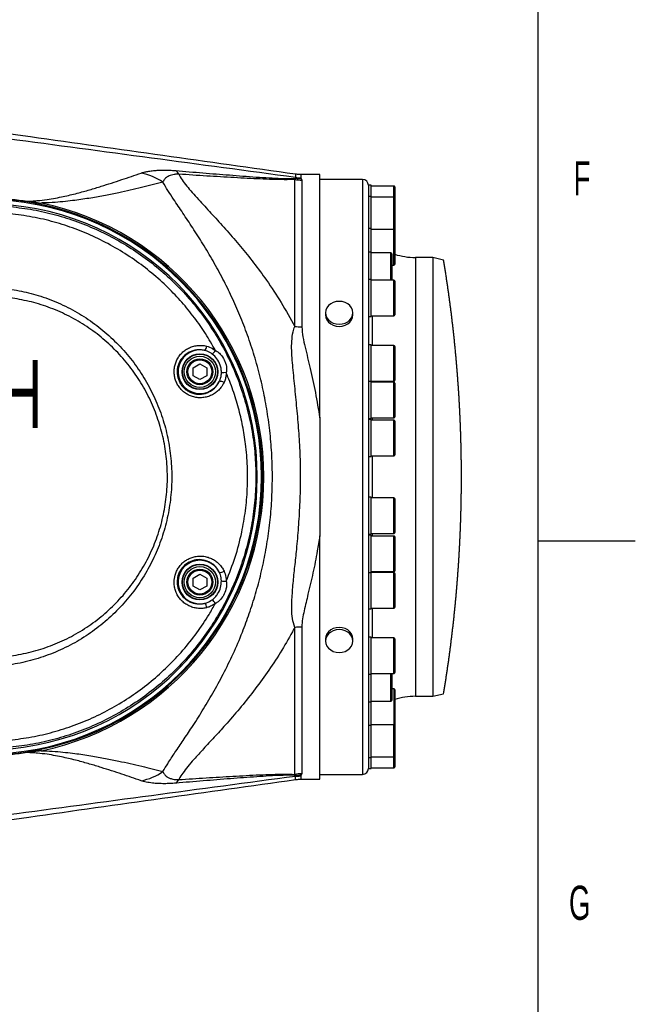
# Model space of a CAD drawing. Extents: x 0 to 4205, y 0 to 2970.
# Tile 36 of 68: x 3889 to 4205, y 505 to 1010. Entities that reach past the tile are written whole.
import ezdxf

# ---------------------------------------------------------------- set-up
doc = ezdxf.new("R2010")
doc.units = 0
doc.header["$LTSCALE"] = 5
doc.layers.get('0').update_dxf_attribs({"linetype": 'CONTINUOUS'})
doc.styles.add('SLDTEXTSTYLE0', font='TXT', dxfattribs={"width": 0.605})

msp = doc.modelspace()

# ---------------------------------------------------------------- linework, layer by layer
at = {"color": 7, "linetype": 'CONTINUOUS'}
for p, q in [((4155, 2920), (4155, 50)), ((4030.7, 930.35), (4030.7, 930.36)), ((4043.07, 930.22), (4033.46, 930.22)), ((4043.07, 805.5), (4043.07, 930.22)), ((4065.07, 927.72), (4043.07, 927.72)), ((4069.57, 924.72), (4068.07, 924.72)), ((4068.07, 924.72), (4068.07, 625.72)), ((4069.57, 919.04), (4069.57, 924.72)), ((4081.07, 924.35), (4069.57, 924.35)), ((4081.57, 923.85), (4081.57, 918.18)), ((4069.57, 919.04), (4068.07, 919.04)), ((4069.57, 902.49), (4069.57, 919.04)), ((4081.07, 918.68), (4069.57, 918.68)), ((4081.57, 918.18), (4081.57, 905.69)), ((4081.57, 905.69), (4081.57, 901.63)), ((4069.57, 902.49), (4068.07, 902.49)), ((4069.57, 890.52), (4069.57, 902.49)), ((4081.07, 902.13), (4069.57, 902.13)), ((4081.57, 901.63), (4081.57, 887.12)), ((4069.57, 890.52), (4068.07, 890.52)), ((4069.57, 876.4), (4069.57, 890.52)), ((4079.57, 890.16), (4069.57, 890.16)), ((4080.07, 889.66), (4080.07, 881.02)), ((4080.07, 883.86), (4081.07, 883.86)), ((4081.57, 887.12), (4081.57, 884.36)), ((4101.16, 887.72), (4092.2, 887.72)), ((4106.65, 886.35), (4101.16, 887.72)), ((4101.16, 887.72), (4101.16, 775.22)), ((4080.07, 881.02), (4080.07, 876.03)), ((4069.57, 876.4), (4068.07, 876.4)), ((4069.57, 857.4), (4069.57, 876.4)), ((4081.07, 876.03), (4069.57, 876.03)), ((4081.57, 875.53), (4081.57, 859.48)), ((4046.07, 859.36), (4046.07, 858.27)), ((4060.07, 858.27), (4060.07, 859.36)), ((4081.57, 859.48), (4081.57, 858.26)), ((4068.07, 857.4), (4069.57, 857.4)), ((4069.57, 857.76), (4081.07, 857.76)), ((4069.57, 842.87), (4068.07, 842.87)), ((4069.57, 824.16), (4069.57, 842.87)), ((4081.07, 842.51), (4069.57, 842.51)), ((4081.57, 842.01), (4081.57, 825.01)), ((3978.13, 831.16), (3981.63, 833.18)), ((3981.63, 833.18), (3985.13, 831.16)), ((3978.13, 827.11), (3978.13, 831.16)), ((3985.13, 831.16), (3985.13, 827.11)), ((3981.63, 825.09), (3978.13, 827.11)), ((3985.13, 827.11), (3981.63, 825.09)), ((4069.57, 824.16), (4068.07, 824.16)), ((4069.57, 824.24), (4081.07, 824.24)), ((4069.57, 805.16), (4069.57, 824.16)), ((4081.07, 823.79), (4069.57, 823.79)), ((4081.57, 825.01), (4081.57, 824.74)), ((4081.57, 823.29), (4081.57, 814.66)), ((4081.57, 814.66), (4081.57, 806.02)), ((4043.07, 805.5), (4043.07, 744.93)), ((4068.07, 805.16), (4069.57, 805.16)), ((4069.57, 804.64), (4068.07, 804.64)), ((4069.57, 805.52), (4081.07, 805.52)), ((4069.57, 804.63), (4069.57, 804.64)), ((4069.57, 785.64), (4069.57, 804.63)), ((4081.07, 804.27), (4069.57, 804.27)), ((4081.57, 803.77), (4081.57, 786.5)), ((4068.07, 785.64), (4069.57, 785.64)), ((4069.57, 786), (4081.07, 786)), ((4101.16, 775.22), (4101.16, 662.72)), ((4069.57, 764.79), (4068.07, 764.79)), ((4069.57, 764.31), (4069.57, 764.79)), ((4081.07, 764.43), (4069.57, 764.43)), ((4069.57, 745.79), (4069.57, 764.31)), ((4081.57, 763.93), (4081.57, 746.66)), ((4043.07, 620.22), (4043.07, 744.93)), ((4068.07, 745.79), (4069.57, 745.79)), ((4069.57, 745.27), (4068.07, 745.27)), ((4069.57, 746.16), (4081.07, 746.16)), ((4069.57, 735.77), (4069.57, 745.27)), ((4081.07, 744.91), (4069.57, 744.91)), ((4081.57, 744.41), (4081.57, 727.14)), ((4155, 742.5), (4205, 742.5)), ((4069.57, 726.27), (4069.57, 735.77)), ((3978.13, 723.32), (3981.63, 725.34)), ((3978.13, 719.28), (3978.13, 723.32)), ((3981.63, 725.34), (3985.13, 723.32)), ((3985.13, 723.32), (3985.13, 719.28)), ((4068.07, 726.27), (4069.57, 726.27)), ((4069.57, 726.64), (4081.07, 726.64)), ((4069.57, 724.87), (4069.57, 726.27)), ((4081.07, 726.19), (4069.57, 726.19)), ((4069.57, 707.56), (4069.57, 724.87)), ((4081.57, 725.69), (4081.57, 708.42)), ((3981.63, 717.25), (3978.13, 719.28)), ((3985.13, 719.28), (3981.63, 717.25)), ((4068.07, 707.56), (4069.57, 707.56)), ((4069.57, 707.92), (4081.07, 707.92)), ((4046.07, 692.16), (4046.07, 691.07)), ((4060.07, 691.07), (4060.07, 692.16)), ((4069.57, 693.04), (4068.07, 693.04)), ((4069.57, 689.51), (4069.57, 693.04)), ((4081.07, 692.67), (4069.57, 692.67)), ((4081.57, 692.17), (4081.57, 674.9)), ((4069.57, 674.04), (4069.57, 689.51)), ((4068.07, 674.04), (4069.57, 674.04)), ((4069.57, 674.4), (4081.07, 674.4)), ((4069.57, 669.41), (4069.57, 674.04)), ((4080.07, 674.4), (4080.07, 660.78)), ((4069.57, 659.91), (4069.57, 669.41)), ((4081.07, 666.58), (4080.07, 666.58)), ((4081.57, 666.08), (4081.57, 632.25)), ((4092.2, 662.72), (4101.16, 662.72)), ((4101.16, 662.72), (4106.65, 664.08)), ((4068.07, 659.91), (4069.57, 659.91)), ((4069.57, 660.28), (4079.57, 660.28)), ((4069.57, 647.94), (4069.57, 659.91)), ((4068.07, 647.94), (4069.57, 647.94)), ((4069.57, 648.31), (4081.07, 648.31)), ((4069.57, 641.92), (4069.57, 647.94)), ((4069.57, 631.39), (4069.57, 641.92)), ((4068.07, 631.39), (4069.57, 631.39)), ((4069.57, 631.75), (4081.07, 631.75)), ((4069.57, 625.72), (4069.57, 631.39)), ((4081.57, 632.25), (4081.57, 626.58)), ((4069.57, 626.08), (4081.07, 626.08)), ((4043.07, 622.72), (4065.07, 622.72)), ((4068.07, 625.72), (4069.57, 625.72)), ((4030.7, 620.08), (4030.7, 620.1)), ((4033.46, 620.22), (4043.07, 620.22))]:
    msp.add_line(p, q, dxfattribs=at)
at = {"color": 8, "linetype": 'CONTINUOUS'}
for p, q in [((4030.27, 852.35), (4030.27, 927.75)), ((4030.85, 928.35), (4030.71, 928.74)), ((4033.45, 928.55), (4033.58, 928.21)), ((4033.58, 928.21), (4033.91, 927.42)), ((4033.91, 927.42), (4033.91, 852.18)), ((4065.07, 927.72), (4065.07, 622.72)), ((4081.07, 918.68), (4081.07, 924.35)), ((4081.07, 905.47), (4081.07, 918.68)), ((4081.07, 902.13), (4081.07, 905.47)), ((4081.07, 886.78), (4081.07, 902.13)), ((4079.57, 881.02), (4079.57, 890.16)), ((4081.07, 883.86), (4081.07, 886.78)), ((4092.2, 887.72), (4092.2, 662.72)), ((4079.57, 876.03), (4079.57, 881.02)), ((4081.07, 859.05), (4081.07, 876.03)), ((4081.07, 857.76), (4081.07, 859.05)), ((4070, 857.76), (4070, 842.51)), ((4081.07, 824.53), (4081.07, 842.51)), ((4070, 824.24), (4070, 823.79)), ((4081.07, 824.24), (4081.07, 824.53)), ((4081.07, 814.66), (4081.07, 823.79)), ((4081.07, 805.52), (4081.07, 814.66)), ((4070, 805.52), (4070, 804.27)), ((4081.07, 786), (4081.07, 804.27)), ((4070, 786), (4070, 764.43)), ((4081.07, 746.16), (4081.07, 764.43)), ((4070, 746.16), (4070, 744.91)), ((4081.07, 726.64), (4081.07, 744.91)), ((4070, 726.64), (4070, 726.19)), ((4081.07, 707.92), (4081.07, 726.19)), ((4070, 707.92), (4070, 692.67)), ((4030.27, 622.69), (4030.27, 698.08)), ((4033.91, 698.25), (4033.91, 623.02)), ((4081.07, 674.4), (4081.07, 692.67)), ((4079.57, 660.28), (4079.57, 674.4)), ((4081.07, 666.58), (4081.07, 648.31)), ((4081.07, 631.75), (4081.07, 648.31)), ((4081.07, 626.08), (4081.07, 631.75)), ((4030.71, 621.69), (4030.85, 622.08)), ((4033.58, 622.22), (4033.45, 621.88)), ((4033.91, 623.02), (4033.58, 622.22))]:
    msp.add_line(p, q, dxfattribs=at)
at = {"color": 8, "linetype": 'CONTINUOUS', "flags": 128}
for points in [[(4030.7, 930.35), (4030.7, 930.03), (4030.71, 928.74), (4030.71, 928.74)], [(3899.97, 914.89), (3899.97, 914.92), (3899.98, 914.97), (3900, 915.03), (3900.01, 915.12), (3900.04, 915.22), (3900.06, 915.34), (3900.09, 915.48), (3900.12, 915.64)], [(3899.97, 635.54), (3899.98, 635.51), (3899.99, 635.47), (3900, 635.4), (3900.02, 635.31), (3900.04, 635.21), (3900.07, 635.09), (3900.09, 634.95), (3900.13, 634.8)], [(4030.7, 620.1), (4030.7, 620.38), (4030.71, 621.69), (4030.71, 621.69), (4030.71, 621.69)]]:
    msp.add_lwpolyline(points, dxfattribs=at)
at = {"color": 7, "linetype": 'CONTINUOUS', "flags": 128}
for points in [[(4115.8, 775.22), (4115.8, 775.74), (4115.8, 776.26), (4115.8, 776.78), (4115.79, 777.3), (4115.79, 777.82), (4115.79, 778.34), (4115.79, 778.87), (4115.78, 779.39), (4115.78, 779.91), (4115.78, 780.43), (4115.77, 780.95), (4115.77, 781.47), (4115.76, 781.99), (4115.76, 782.51), (4115.75, 783.04), (4115.75, 783.56), (4115.74, 784.08), (4115.73, 784.6), (4115.73, 785.12), (4115.72, 785.64), (4115.71, 786.16), (4115.7, 786.68), (4115.69, 787.21), (4115.68, 787.73), (4115.67, 788.25), (4115.66, 788.77), (4115.65, 789.29), (4115.64, 789.81), (4115.63, 790.33), (4115.62, 790.85), (4115.61, 791.38), (4115.59, 791.9), (4115.58, 792.42), (4115.57, 792.94), (4115.55, 793.46), (4115.54, 793.98), (4115.52, 794.5), (4115.51, 795.02), (4115.49, 795.55), (4115.48, 796.07), (4115.46, 796.59), (4115.44, 797.11), (4115.43, 797.63), (4115.41, 798.15), (4115.39, 798.67), (4115.37, 799.19), (4115.36, 799.71), (4115.34, 800.23), (4115.32, 800.76), (4115.3, 801.28), (4115.28, 801.8), (4115.26, 802.32), (4115.24, 802.84), (4115.21, 803.36), (4115.19, 803.88), (4115.17, 804.4), (4115.15, 804.92), (4115.12, 805.44), (4115.1, 805.96), (4115.08, 806.49), (4115.05, 807.01), (4115.03, 807.53), (4115, 808.05), (4114.98, 808.57), (4114.95, 809.09), (4114.93, 809.61), (4114.9, 810.13), (4114.87, 810.65), (4114.85, 811.17), (4114.82, 811.69), (4114.79, 812.21), (4114.76, 812.73), (4114.73, 813.25), (4114.7, 813.78), (4114.67, 814.3), (4114.64, 814.82), (4114.61, 815.34), (4114.58, 815.86), (4114.55, 816.38), (4114.52, 816.9), (4114.49, 817.42), (4114.45, 817.94), (4114.42, 818.46), (4114.39, 818.98), (4114.35, 819.5), (4114.32, 820.02), (4114.28, 820.54), (4114.25, 821.06), (4114.21, 821.58), (4114.18, 822.1), (4114.14, 822.62), (4114.11, 823.14), (4114.07, 823.66), (4114.03, 824.18), (4113.99, 824.7), (4113.95, 825.22), (4113.92, 825.74), (4113.88, 826.26), (4113.84, 826.78), (4113.8, 827.3), (4113.76, 827.82), (4113.72, 828.34), (4113.68, 828.86), (4113.64, 829.38), (4113.59, 829.9), (4113.55, 830.42), (4113.51, 830.94), (4113.47, 831.46), (4113.42, 831.98), (4113.38, 832.5), (4113.33, 833.02), (4113.29, 833.54), (4113.25, 834.05), (4113.2, 834.57), (4113.15, 835.09), (4113.11, 835.61), (4113.06, 836.13), (4113.01, 836.65), (4112.97, 837.17), (4112.92, 837.69), (4112.87, 838.21), (4112.82, 838.73), (4112.77, 839.25), (4112.72, 839.77), (4112.67, 840.28), (4112.62, 840.8), (4112.57, 841.32), (4112.52, 841.84), (4112.47, 842.36), (4112.42, 842.88), (4112.37, 843.4), (4112.32, 843.92), (4112.26, 844.44), (4112.21, 844.95), (4112.16, 845.47), (4112.1, 845.99), (4112.05, 846.51), (4111.99, 847.03), (4111.94, 847.55), (4111.88, 848.06), (4111.83, 848.58), (4111.77, 849.1), (4111.71, 849.62), (4111.65, 850.14), (4111.6, 850.66), (4111.54, 851.17), (4111.48, 851.69), (4111.42, 852.21), (4111.36, 852.73), (4111.3, 853.25), (4111.24, 853.76), (4111.18, 854.28), (4111.12, 854.8), (4111.06, 855.32), (4111, 855.84), (4110.94, 856.35), (4110.87, 856.87), (4110.81, 857.39), (4110.75, 857.91), (4110.68, 858.42), (4110.62, 858.94), (4110.56, 859.46), (4110.49, 859.97), (4110.43, 860.49), (4110.36, 861.01), (4110.29, 861.53), (4110.23, 862.04), (4110.16, 862.56), (4110.09, 863.08), (4110.03, 863.59), (4109.96, 864.11), (4109.89, 864.63), (4109.82, 865.15), (4109.75, 865.66), (4109.68, 866.18), (4109.61, 866.7), (4109.54, 867.21), (4109.47, 867.73), (4109.4, 868.24), (4109.33, 868.76), (4109.26, 869.28), (4109.18, 869.79), (4109.11, 870.31), (4109.04, 870.83), (4108.96, 871.34), (4108.89, 871.86), (4108.82, 872.37), (4108.74, 872.89), (4108.67, 873.41), (4108.59, 873.92), (4108.51, 874.44), (4108.44, 874.95), (4108.36, 875.47), (4108.28, 875.99), (4108.21, 876.5), (4108.13, 877.02), (4108.05, 877.53), (4107.97, 878.05), (4107.89, 878.56), (4107.81, 879.08), (4107.73, 879.59), (4107.65, 880.11), (4107.57, 880.62), (4107.49, 881.14), (4107.41, 881.65), (4107.33, 882.17), (4107.25, 882.68), (4107.16, 883.2), (4107.08, 883.71), (4107, 884.23), (4106.91, 884.74), (4106.83, 885.26), (4106.74, 885.77), (4106.66, 886.28), (4106.65, 886.35)], [(4054.63, 865.09), (4053.07, 865.23), (4051.52, 865.09), (4050.04, 864.65), (4048.71, 863.95), (4047.6, 863.02), (4046.77, 861.91), (4046.25, 860.67), (4046.07, 859.36), (4046.25, 858.06), (4046.77, 856.82), (4047.6, 855.7), (4048.71, 854.77), (4050.04, 854.07), (4051.52, 853.64), (4053.07, 853.49), (4054.63, 853.64), (4056.11, 854.07), (4057.44, 854.77), (4058.55, 855.7), (4059.38, 856.82), (4059.9, 858.06), (4060.07, 859.36), (4059.9, 860.67), (4059.38, 861.91), (4058.55, 863.02), (4057.44, 863.95), (4056.11, 864.65), (4054.63, 865.09)], [(4046.07, 858.27), (4046.25, 856.97), (4046.77, 855.73), (4047.6, 854.61), (4048.71, 853.68), (4050.04, 852.98), (4051.52, 852.55), (4053.07, 852.4), (4054.63, 852.55), (4056.11, 852.98), (4057.44, 853.68), (4058.55, 854.61), (4059.38, 855.73), (4059.9, 856.97), (4060.07, 858.27)], [(4106.65, 664.08), (4106.73, 664.6), (4106.82, 665.11), (4106.9, 665.63), (4106.99, 666.14), (4107.07, 666.66), (4107.15, 667.17), (4107.24, 667.69), (4107.32, 668.2), (4107.4, 668.71), (4107.48, 669.23), (4107.56, 669.74), (4107.64, 670.26), (4107.72, 670.78), (4107.8, 671.29), (4107.88, 671.81), (4107.96, 672.32), (4108.04, 672.84), (4108.12, 673.35), (4108.2, 673.87), (4108.27, 674.38), (4108.35, 674.9), (4108.43, 675.41), (4108.5, 675.93), (4108.58, 676.45), (4108.66, 676.96), (4108.73, 677.48), (4108.81, 677.99), (4108.88, 678.51), (4108.95, 679.03), (4109.03, 679.54), (4109.1, 680.06), (4109.17, 680.57), (4109.25, 681.09), (4109.32, 681.61), (4109.39, 682.12), (4109.46, 682.64), (4109.53, 683.16), (4109.6, 683.67), (4109.67, 684.19), (4109.74, 684.71), (4109.81, 685.22), (4109.88, 685.74), (4109.95, 686.26), (4110.02, 686.77), (4110.08, 687.29), (4110.15, 687.81), (4110.22, 688.32), (4110.29, 688.84), (4110.35, 689.36), (4110.42, 689.88), (4110.48, 690.39), (4110.55, 690.91), (4110.61, 691.43), (4110.68, 691.94), (4110.74, 692.46), (4110.8, 692.98), (4110.87, 693.5), (4110.93, 694.01), (4110.99, 694.53), (4111.05, 695.05), (4111.11, 695.57), (4111.17, 696.09), (4111.23, 696.6), (4111.29, 697.12), (4111.35, 697.64), (4111.41, 698.16), (4111.47, 698.68), (4111.53, 699.19), (4111.59, 699.71), (4111.65, 700.23), (4111.7, 700.75), (4111.76, 701.27), (4111.82, 701.78), (4111.87, 702.3), (4111.93, 702.82), (4111.99, 703.34), (4112.04, 703.86), (4112.09, 704.38), (4112.15, 704.89), (4112.2, 705.41), (4112.26, 705.93), (4112.31, 706.45), (4112.36, 706.97), (4112.41, 707.49), (4112.47, 708.01), (4112.52, 708.53), (4112.57, 709.04), (4112.62, 709.56), (4112.67, 710.08), (4112.72, 710.6), (4112.77, 711.12), (4112.82, 711.64), (4112.87, 712.16), (4112.91, 712.68), (4112.96, 713.2), (4113.01, 713.72), (4113.06, 714.24), (4113.1, 714.75), (4113.15, 715.27), (4113.19, 715.79), (4113.24, 716.31), (4113.28, 716.83), (4113.33, 717.35), (4113.37, 717.87), (4113.42, 718.39), (4113.46, 718.91), (4113.5, 719.43), (4113.55, 719.95), (4113.59, 720.47), (4113.63, 720.99), (4113.67, 721.51), (4113.71, 722.03), (4113.75, 722.55), (4113.79, 723.07), (4113.83, 723.59), (4113.87, 724.11), (4113.91, 724.63), (4113.95, 725.15), (4113.99, 725.67), (4114.03, 726.19), (4114.06, 726.71), (4114.1, 727.23), (4114.14, 727.75), (4114.17, 728.27), (4114.21, 728.79), (4114.24, 729.31), (4114.28, 729.83), (4114.31, 730.35), (4114.35, 730.87), (4114.38, 731.39), (4114.42, 731.91), (4114.45, 732.43), (4114.48, 732.95), (4114.51, 733.47), (4114.55, 733.99), (4114.58, 734.51), (4114.61, 735.03), (4114.64, 735.55), (4114.67, 736.07), (4114.7, 736.59), (4114.73, 737.11), (4114.76, 737.63), (4114.79, 738.15), (4114.81, 738.67), (4114.84, 739.19), (4114.87, 739.72), (4114.9, 740.24), (4114.92, 740.76), (4114.95, 741.28), (4114.98, 741.8), (4115, 742.32), (4115.03, 742.84), (4115.05, 743.36), (4115.07, 743.88), (4115.1, 744.4), (4115.12, 744.92), (4115.14, 745.44), (4115.17, 745.96), (4115.19, 746.49), (4115.21, 747.01), (4115.23, 747.53), (4115.25, 748.05), (4115.27, 748.57), (4115.29, 749.09), (4115.31, 749.61), (4115.33, 750.13), (4115.35, 750.65), (4115.37, 751.17), (4115.39, 751.7), (4115.41, 752.22), (4115.43, 752.74), (4115.44, 753.26), (4115.46, 753.78), (4115.48, 754.3), (4115.49, 754.82), (4115.51, 755.34), (4115.52, 755.86), (4115.54, 756.39), (4115.55, 756.91), (4115.56, 757.43), (4115.58, 757.95), (4115.59, 758.47), (4115.6, 758.99), (4115.62, 759.51), (4115.63, 760.03), (4115.64, 760.55), (4115.65, 761.08), (4115.66, 761.6), (4115.67, 762.12), (4115.68, 762.64), (4115.69, 763.16), (4115.7, 763.68), (4115.71, 764.2), (4115.72, 764.72), (4115.72, 765.25), (4115.73, 765.77), (4115.74, 766.29), (4115.75, 766.81), (4115.75, 767.33), (4115.76, 767.85), (4115.76, 768.37), (4115.77, 768.9), (4115.77, 769.42), (4115.78, 769.94), (4115.78, 770.46), (4115.78, 770.98), (4115.79, 771.5), (4115.79, 772.02), (4115.79, 772.54), (4115.79, 773.07), (4115.8, 773.59), (4115.8, 774.11), (4115.8, 774.63), (4115.8, 775.15), (4115.8, 775.22)], [(4053.07, 698.03), (4051.52, 697.88), (4050.04, 697.45), (4048.71, 696.75), (4047.6, 695.82), (4046.77, 694.71), (4046.25, 693.46), (4046.07, 692.16)], [(4054.63, 696.79), (4053.07, 696.94), (4051.52, 696.79), (4050.04, 696.36), (4048.71, 695.66), (4047.6, 694.73), (4046.77, 693.62), (4046.25, 692.38), (4046.07, 691.07), (4046.25, 689.76), (4046.77, 688.52), (4047.6, 687.41), (4048.71, 686.48), (4050.04, 685.78), (4051.52, 685.35), (4053.07, 685.2), (4054.63, 685.35), (4056.11, 685.78), (4057.44, 686.48), (4058.55, 687.41), (4059.38, 688.52), (4059.9, 689.76), (4060.07, 691.07), (4059.9, 692.38), (4059.38, 693.62), (4058.55, 694.73), (4057.44, 695.66), (4056.11, 696.36), (4054.63, 696.79)], [(4060.07, 692.16), (4059.9, 693.46), (4059.38, 694.71), (4058.55, 695.82), (4057.44, 696.75), (4056.11, 697.45), (4054.63, 697.88), (4053.07, 698.03)]]:
    msp.add_lwpolyline(points, dxfattribs=at)
at = {"color": 8, "linetype": 'CONTINUOUS'}
for centre, radius in [((3981.63, 829.14), 9.17), ((3981.63, 829.14), 6.13), ((3981.63, 721.3), 9.17), ((3981.63, 721.3), 6.13)]:
    msp.add_circle(centre, radius, dxfattribs=at)
at = {"color": 7, "linetype": 'CONTINUOUS'}
for centre, radius in [((3981.63, 829.14), 9), ((3981.63, 829.14), 8), ((3981.63, 829.14), 6.64), ((3981.63, 721.3), 9), ((3981.63, 721.3), 8), ((3981.63, 721.3), 6.64)]:
    msp.add_circle(centre, radius, dxfattribs=at)
at = {"color": 8, "linetype": 'CONTINUOUS'}
for centre, radius, start, end in [((3946.22, 902.77), 28.69, 55.0427, 79.473), ((3965.6, 927.56), 5.96, 28.6863, 51.9944), ((4033.91, 947.78), 20.36, 259.6858, 269.9977), ((4033.46, 948.83), 20.28, 262.1998, 269.9778), ((4033.25, 948.15), 19.94, 263.0948, 270.9617), ((3892, 918.78), 2.42, 268.2737, 292.8598), ((3871.07, 775.22), 142.63, 281.689, 78.3128), ((3871.07, 775.22), 143.39, 281.689, 78.3128), ((4033.9, 891.86), 39.68, 264.7546, 270.0243), ((3981.63, 829.14), 11.16, 76.6647, 333.9884), ((3981.44, 842.54), 3.75, 317.2965, 355.2853), ((3982.38, 844.75), 8.59, 310.4638, 326.9409), ((3994.36, 819.7), 8.97, 85.1142, 100.8168), ((3991.83, 820.42), 3.82, 55.5845, 92.6668), ((3981.63, 721.3), 11.16, 26.0122, 283.3348), ((3991.83, 730.01), 3.82, 267.3553, 304.4027), ((3994.36, 730.75), 8.98, 259.1965, 274.884), ((3982.37, 705.67), 8.6, 33.0738, 49.5288), ((3981.45, 707.89), 3.75, 4.6986, 42.7241), ((4033.9, 658.57), 39.68, 89.9757, 95.2454), ((3892, 631.65), 2.42, 67.1382, 91.7543), ((3946.22, 647.66), 28.68, 280.519, 304.9645), ((4033.91, 602.66), 20.35, 89.996, 100.3131), ((4033.25, 602.2), 20.03, 89.0533, 96.8838), ((3965.6, 622.89), 5.96, 307.9985, 331.3178)]:
    msp.add_arc(centre, radius, start, end, dxfattribs=at)
at = {"color": 7, "linetype": 'CONTINUOUS'}
for centre, radius, start, end in [((4065.07, 924.72), 3, 0.0043, 89.9957), ((4081.08, 923.85), 0.5, 359.9816, 90.0184), ((3871.07, 775.22), 140, 275.5001, 84.4633), ((3871.07, 775.22), 142.17, 275.5, 84.5), ((4081.08, 918.18), 0.5, 359.9816, 90.0184), ((4081.08, 901.63), 0.5, 359.9816, 90.0184), ((4079.57, 889.66), 0.5, 0.0009, 89.9718), ((4092.2, 922.7), 34.98, 252.3208, 270.0037), ((4081.08, 884.36), 0.5, 269.9816, 0.0184), ((4081.08, 875.53), 0.5, 359.9816, 90.0184), ((4081.07, 858.26), 0.5, 270.0282, 359.9991), ((4081.08, 842.01), 0.5, 359.9816, 90.0184), ((4081.07, 824.74), 0.5, 270.0282, 359.9991), ((4081.07, 823.29), 0.5, 0.0009, 89.9718), ((4081.08, 806.02), 0.5, 269.9816, 0.0184), ((4081.08, 803.77), 0.5, 359.9816, 90.0184), ((4081.08, 786.5), 0.5, 269.9816, 0.0184), ((4081.08, 763.93), 0.5, 359.9816, 90.0184), ((4081.08, 746.66), 0.5, 269.9816, 0.0184), ((4081.08, 744.41), 0.5, 359.9816, 90.0184), ((4081.08, 727.14), 0.5, 269.9816, 0.0184), ((4081.08, 725.69), 0.5, 359.9816, 90.0184), ((4081.08, 708.42), 0.5, 269.9816, 0.0184), ((4081.07, 692.17), 0.5, 0.0009, 89.9718), ((4081.08, 674.9), 0.5, 269.9816, 0.0184), ((4081.08, 666.08), 0.5, 359.9816, 90.0184), ((4092.2, 627.72), 35, 89.9978, 107.6751), ((4079.58, 660.78), 0.5, 269.9816, 0.0184), ((4081.07, 648.81), 0.5, 270.0282, 359.9991), ((4081.08, 632.25), 0.5, 269.9816, 0.0184), ((4081.08, 626.58), 0.5, 269.9816, 0.0184), ((4065.07, 625.72), 3, 270.0043, 359.9957)]:
    msp.add_arc(centre, radius, start, end, dxfattribs=at)
for points, knots in [([(4030.71, 930.41), (3985.35, 936.77), (3899.51, 948.8), (3813.69, 960.9), (3773.21, 966.61)], [0, 0, 0, 0, 0.528415, 1, 1, 1, 1]), ([(4033.46, 930.25), (4032.87, 930.24), (4031.94, 930.23), (4031.03, 930.39), (4030.71, 930.44)], [0, 0, 0, 0, 0.647315, 1, 1, 1, 1]), ([(3773.21, 583.82), (3813.42, 589.5), (3899.25, 601.62), (3985.09, 613.64), (4030.71, 620.03)], [0, 0, 0, 0, 0.468514, 1, 1, 1, 1]), ([(4030.71, 620), (4031.37, 620.1), (4032.29, 620.23), (4033.21, 620.19), (4033.46, 620.18)], [0, 0, 0, 0, 0.726404, 1, 1, 1, 1])]:
    msp.add_open_spline(points, degree=3, knots=knots, dxfattribs=at)
at = {"color": 8, "linetype": 'CONTINUOUS'}
for points, knots in [([(4030.71, 928.74), (3981.48, 935.36), (3893.57, 947.19), (3805.64, 958.86), (3766.96, 963.99)], [0, 0, 0, 0, 0.56004, 1, 1, 1, 1]), ([(3892.94, 916.55), (3893.86, 916.58), (3895.62, 916.65), (3899.05, 916.92), (3903.02, 917.38), (3907.45, 918.12), (3912.6, 919.18), (3918.43, 920.56), (3924.93, 922.36), (3932.56, 924.69), (3941.37, 927.53), (3948.16, 929.85), (3951.46, 930.98)], [0, 0, 0, 0, 0.04563, 0.087299, 0.170554, 0.243745, 0.31017, 0.431014, 0.541114, 0.644315, 0.826979, 1, 1, 1, 1]), ([(3951.46, 930.98), (3951.98, 931.14), (3953.1, 931.49), (3954.99, 931.89), (3957.25, 932.22), (3959.67, 932.42), (3962.24, 932.52), (3964.63, 932.51), (3967.02, 932.42), (3968.5, 932.31), (3969.27, 932.25)], [0, 0, 0, 0, 0.090531, 0.195895, 0.322739, 0.471243, 0.601846, 0.752049, 0.870322, 1, 1, 1, 1]), ([(3970.83, 930.42), (3970.23, 930.42), (3969.42, 930.43), (3968.13, 930.27), (3967.05, 930.03), (3965.52, 929.46), (3964.01, 928.53), (3963.04, 927.25), (3962.74, 926.49), (3962.65, 926.29)], [0, 0, 0, 0, 0.183594, 0.24881, 0.398246, 0.519997, 0.749646, 0.932979, 1, 1, 1, 1]), ([(3969.27, 932.25), (3973.88, 931.87), (3983.07, 931.1), (3994.54, 930.18), (4003.68, 929.47), (4010.45, 928.97), (4017.02, 928.55), (4022.41, 928.27), (4026.56, 928.17), (4029.04, 928.12), (4030.43, 928.3), (4030.85, 928.35)], [0, 0, 0, 0, 0.224945, 0.447715, 0.559508, 0.670105, 0.777506, 0.879718, 0.932406, 0.979256, 1, 1, 1, 1]), ([(3970.83, 930.42), (3971.07, 929.94), (3971.87, 928.39), (3973.68, 925.83), (3976.26, 922.62), (3979.27, 919.22), (3983.53, 914.58), (3989.03, 908.63), (3995.7, 901.23), (4002.52, 893.34), (4009.3, 884.96), (4016.36, 875.42), (4023.54, 864.6), (4028.01, 856.47), (4030.27, 852.35)], [0, 0, 0, 0, 0.0163299, 0.0529883, 0.0952221, 0.141846, 0.1915212, 0.2871903, 0.3887851, 0.4950697, 0.604894, 0.7172223, 0.8568219, 1, 1, 1, 1]), ([(4030.27, 927.75), (4029.44, 927.7), (4027.63, 927.6), (4023.84, 927.61), (4018.76, 927.7), (4012.45, 927.95), (4005.89, 928.28), (3996.75, 928.78), (3985.05, 929.48), (3975.59, 930.1), (3970.83, 930.42)], [0, 0, 0, 0, 0.042025, 0.091046, 0.191126, 0.298022, 0.409245, 0.522286, 0.75937, 1, 1, 1, 1]), ([(4033.46, 930.17), (4033.46, 930.06), (4033.46, 929.52), (4033.46, 928.98), (4033.45, 928.55)], [0, 0, 0, 0, 0.2015539, 1, 1, 1, 1]), ([(3962.65, 926.29), (3959.02, 925.37), (3951.5, 923.47), (3941.65, 921.25), (3932.97, 919.46), (3925.46, 918.11), (3918.61, 917.12), (3912.49, 916.4), (3907.14, 915.93), (3902.96, 915.71), (3900.55, 915.65), (3900.12, 915.64)], [0, 0, 0, 0, 0.176786, 0.366182, 0.476265, 0.595028, 0.726603, 0.802487, 0.886057, 0.979899, 1, 1, 1, 1]), ([(3962.66, 624.15), (3963.46, 625.5), (3965.43, 628.8), (3968.94, 634.08), (3973.1, 640.22), (3977.84, 647.27), (3982.98, 655.33), (3988.42, 664.46), (3993.74, 674.22), (3998.83, 684.62), (4003.28, 694.98), (4007.07, 705.24), (4010.28, 715.3), (4013.06, 725.76), (4015.36, 736.55), (4017.1, 747.63), (4018.27, 758.92), (4018.85, 770.35), (4018.82, 781.83), (4018.14, 793.26), (4016.85, 804.56), (4015.02, 815.61), (4012.61, 826.56), (4009.64, 837.32), (4006.13, 847.87), (4002.23, 857.95), (3998.02, 867.52), (3993.44, 876.84), (3988.49, 885.86), (3983.26, 894.58), (3978.04, 902.74), (3973, 910.34), (3968.71, 916.71), (3965.25, 921.93), (3963.49, 924.88), (3962.65, 926.29)], [0, 0, 0, 0, 0.014288, 0.035199, 0.05794, 0.082129, 0.112904, 0.145353, 0.179303, 0.214612, 0.25117, 0.2824, 0.314625, 0.347682, 0.381427, 0.415474, 0.450185, 0.485193, 0.520142, 0.555104, 0.589861, 0.624107, 0.657523, 0.692299, 0.726217, 0.759187, 0.791103, 0.821838, 0.854118, 0.885189, 0.914809, 0.94271, 0.968605, 0.985002, 1, 1, 1, 1]), ([(4030.27, 927.75), (4030.47, 927.91), (4030.69, 928.09), (4030.84, 928.33), (4030.85, 928.35)], [0, 0, 0, 0, 0.907104, 1, 1, 1, 1]), ([(3884.51, 913.79), (3888.38, 913.32), (3896.15, 912.38), (3907.6, 909.71), (3918.81, 906.18), (3929.66, 901.71), (3940.09, 896.33), (3950.04, 890.08), (3959.44, 883.03), (3968.2, 875.23), (3976.27, 866.69), (3983.6, 857.5), (3990.14, 847.73), (3995.84, 837.45), (4000.62, 826.72), (4004.49, 815.62), (4007.43, 804.24), (4009.41, 792.66), (4010.37, 780.95), (4010.35, 769.19), (4009.35, 757.48), (4007.38, 745.9), (4004.42, 734.53), (4000.51, 723.45), (3995.69, 712.72), (3990, 702.45), (3983.44, 692.7), (3976.08, 683.53), (3967.98, 675.01), (3959.21, 667.2), (3949.79, 660.17), (3939.81, 653.96), (3929.35, 648.59), (3918.51, 644.13), (3907.36, 640.64), (3895.99, 638.03), (3888.27, 637.09), (3884.42, 636.63)], [0, 0, 0, 0, 0.028522, 0.057147, 0.085772, 0.114295, 0.142816, 0.171438, 0.200061, 0.228581, 0.257127, 0.285775, 0.314424, 0.34297, 0.371514, 0.400161, 0.428807, 0.457352, 0.485897, 0.514543, 0.54319, 0.571734, 0.600277, 0.628921, 0.657566, 0.686108, 0.714654, 0.743301, 0.771949, 0.800494, 0.829039, 0.857685, 0.886332, 0.914876, 0.943235, 0.971643, 1, 1, 1, 1]), ([(3891.92, 916.36), (3890.78, 916.54), (3888.39, 916.9), (3886, 917.15), (3884.75, 917.28)], [0, 0, 0, 0, 0.482052, 1, 1, 1, 1]), ([(3884.76, 917.6), (3886.12, 917.46), (3888.86, 917.17), (3891.58, 916.76), (3892.94, 916.55)], [0, 0, 0, 0, 0.499532, 1, 1, 1, 1]), ([(3899.97, 914.89), (3898.63, 915.16), (3895.96, 915.69), (3893.27, 916.14), (3891.92, 916.36)], [0, 0, 0, 0, 0.499868, 1, 1, 1, 1]), ([(3892.94, 916.55), (3894.13, 916.41), (3896.53, 916.14), (3898.92, 915.8), (3900.12, 915.64)], [0, 0, 0, 0, 0.497104, 1, 1, 1, 1]), ([(3989.58, 840.07), (3987.93, 842.96), (3984.62, 848.74), (3978.82, 856.99), (3972.41, 864.87), (3965.14, 872.53), (3957.03, 879.83), (3947.99, 886.7), (3938.31, 892.84), (3928.15, 898.14), (3917.67, 902.53), (3906.86, 906.01), (3895.69, 908.68), (3888.03, 909.64), (3884.21, 910.12)], [0, 0, 0, 0, 0.075924, 0.151847, 0.229488, 0.307128, 0.39247, 0.477812, 0.56562, 0.653429, 0.738834, 0.824239, 0.912123, 1, 1, 1, 1]), ([(3523.12, 875.48), (3551.27, 875.19), (3607.55, 874.63), (3691.97, 874.03), (3768.43, 873.63), (3820.12, 872.82), (3847.09, 872.87), (3857.28, 872.99), (3867.46, 872.9), (3877.59, 872.35), (3887.63, 871.08), (3897.72, 868.76), (3907.72, 865.16), (3917.51, 860.4), (3926.67, 854.59), (3935.08, 847.8), (3942.68, 840.16), (3949.39, 831.76), (3955.09, 822.68), (3959.76, 813.05), (3963.37, 802.99), (3965.82, 792.6), (3967.14, 782.02), (3967.31, 771.34), (3966.3, 760.71), (3964.13, 750.24), (3960.85, 740.04), (3956.43, 730.26), (3950.97, 721), (3944.51, 712.36), (3937.1, 704.49), (3928.84, 697.46), (3919.84, 691.37), (3910.17, 686.34), (3899.98, 682.4), (3889.51, 679.63), (3878.91, 678.01), (3868.3, 677.23), (3857.63, 677.05), (3846.95, 677.2), (3836.26, 677.47), (3798.28, 677.53), (3740.55, 676.58), (3663.06, 676.16), (3593.09, 675.67), (3546.44, 675.19), (3523.12, 674.95)], [0, 0, 0, 0, 0.084499, 0.1689882, 0.2534499, 0.3140336, 0.3241942, 0.3344066, 0.3446114, 0.3547643, 0.364857, 0.3749372, 0.3857953, 0.3966878, 0.4075467, 0.4182948, 0.4290772, 0.4398277, 0.450501, 0.4612081, 0.4718843, 0.4825247, 0.493198, 0.5038393, 0.5145079, 0.525208, 0.535875, 0.5466027, 0.5573621, 0.5680869, 0.5789068, 0.5897593, 0.6005769, 0.611474, 0.6224061, 0.6333058, 0.6439269, 0.6545545, 0.6652241, 0.6759285, 0.686637, 0.6973122, 0.7899499, 0.8599539, 0.9299741, 1, 1, 1, 1]), ([(3523.07, 679.17), (3546.4, 679.42), (3593.05, 679.91), (3663.02, 680.64), (3740.53, 681.32), (3798.22, 682.31), (3836.12, 682.23), (3846.67, 681.96), (3857.22, 681.79), (3867.75, 681.91), (3878.25, 682.56), (3888.65, 683.92), (3898.85, 686.35), (3908.7, 689.92), (3918.09, 694.54), (3926.89, 700.22), (3935, 706.84), (3942.32, 714.32), (3948.72, 722.58), (3954.16, 731.5), (3958.58, 740.96), (3961.88, 750.86), (3964.05, 761.06), (3965.07, 771.43), (3964.9, 781.85), (3963.57, 792.17), (3961.1, 802.28), (3957.49, 812.05), (3952.82, 821.35), (3947.15, 830.08), (3940.51, 838.11), (3933.01, 845.35), (3924.76, 851.72), (3915.82, 857.12), (3906.33, 861.49), (3896.57, 864.74), (3886.68, 866.8), (3876.78, 867.89), (3866.81, 868.31), (3856.79, 868.32), (3846.78, 868.13), (3819.97, 868.04), (3768.36, 868.85), (3691.95, 869.45), (3607.52, 870.37), (3551.22, 870.96), (3523.07, 871.26)], [0, 0, 0, 0, 0.070742, 0.141479, 0.2122, 0.305792, 0.316444, 0.327122, 0.337798, 0.348444, 0.359056, 0.369661, 0.380212, 0.390797, 0.401348, 0.411897, 0.422481, 0.433033, 0.443558, 0.454118, 0.464647, 0.475154, 0.485697, 0.496206, 0.506694, 0.517214, 0.527701, 0.53819, 0.548712, 0.559199, 0.569702, 0.580236, 0.590736, 0.601267, 0.611832, 0.622363, 0.632385, 0.642418, 0.652508, 0.662644, 0.672788, 0.682886, 0.743952, 0.82928, 0.914635, 1, 1, 1, 1]), ([(4030.27, 698.08), (4029.79, 699.58), (4028.83, 702.61), (4028.67, 707.45), (4028.89, 713.46), (4029.43, 720.75), (4030.35, 729.32), (4031.4, 738.87), (4032.31, 749.41), (4033, 760.93), (4033.33, 772.56), (4033.26, 784.27), (4032.66, 795.96), (4031.7, 807.54), (4030.56, 818.86), (4029.66, 828), (4028.99, 835), (4028.65, 839.96), (4028.71, 844.83), (4029.15, 849.01), (4029.96, 851.43), (4030.27, 852.35)], [0, 0, 0, 0, 0.030315, 0.061289, 0.092881, 0.14693, 0.202671, 0.259724, 0.332851, 0.407554, 0.48293, 0.558115, 0.634135, 0.709409, 0.783123, 0.854407, 0.887099, 0.919257, 0.950639, 0.981316, 1, 1, 1, 1]), ([(4033.91, 852.18), (4034.05, 850.44), (4034.31, 846.91), (4036.07, 839.83), (4038.29, 830.34), (4041.03, 818.3), (4042.39, 809.82), (4043.07, 805.5)], [0, 0, 0, 0, 0.109927, 0.222885, 0.458366, 0.724941, 1, 1, 1, 1]), ([(3993.99, 823.58), (3993.51, 822.7), (3992.67, 821.15), (3990.94, 819.3), (3989.14, 817.89), (3987.09, 816.81), (3984.86, 816.08), (3982.52, 815.75), (3980.15, 815.83), (3977.84, 816.33), (3975.66, 817.21), (3973.68, 818.47), (3971.97, 820), (3970.57, 821.8), (3969.5, 823.76), (3968.78, 825.86), (3968.39, 828.1), (3968.39, 830.41), (3968.81, 832.69), (3969.57, 834.82), (3970.67, 836.78), (3972.07, 838.53), (3973.77, 840.04), (3975.73, 841.26), (3977.89, 842.13), (3980.2, 842.63), (3982.58, 842.7), (3984.24, 842.47), (3985.1, 842.25), (3985.18, 842.23)], [0, 0, 0, 0, 0.049308, 0.086676, 0.123915, 0.162192, 0.200485, 0.239272, 0.278221, 0.316887, 0.35579, 0.393729, 0.431877, 0.468791, 0.505792, 0.541805, 0.57775, 0.617738, 0.655051, 0.692108, 0.728811, 0.765286, 0.802808, 0.840222, 0.878794, 0.917446, 0.956449, 0.995694, 1, 1, 1, 1]), ([(3984.2, 839.99), (3984.13, 840.01), (3983.41, 840.2), (3982, 840.4), (3979.98, 840.35), (3978.02, 839.94), (3975.59, 838.97), (3972.96, 837.03), (3971.14, 834.36), (3970.28, 831.97), (3969.92, 830.02), (3969.92, 827.45), (3970.56, 824.91), (3971.78, 822.71), (3972.98, 821.18), (3974.43, 819.87), (3976.12, 818.81), (3977.98, 818.07), (3979.95, 817.65), (3981.96, 817.58), (3983.94, 817.87), (3985.83, 818.5), (3988.12, 819.72), (3990.24, 821.63), (3991.25, 823.5), (3991.66, 824.24)], [0, 0, 0, 0, 0.004297, 0.043518, 0.082415, 0.121064, 0.159611, 0.234312, 0.30731, 0.344377, 0.381798, 0.421877, 0.493827, 0.530995, 0.568043, 0.60639, 0.644453, 0.68353, 0.722281, 0.761323, 0.800148, 0.838433, 0.876695, 0.950872, 1, 1, 1, 1]), ([(3987.96, 838.22), (3987.11, 838.75), (3985.93, 839.51), (3984.59, 839.88), (3984.2, 839.99)], [0, 0, 0, 0, 0.7114914, 1, 1, 1, 1]), ([(3985.18, 842.23), (3985.64, 842.1), (3987.22, 841.63), (3988.6, 840.72), (3989.58, 840.07)], [0, 0, 0, 0, 0.288996, 1, 1, 1, 1]), ([(3992.68, 828.51), (3992.66, 829.18), (3992.62, 830.54), (3991.94, 833.05), (3990.57, 835.86), (3988.81, 837.45), (3987.96, 838.22)], [0, 0, 0, 0, 0.1794645, 0.3655693, 0.6945901, 1, 1, 1, 1]), ([(3989.58, 840.07), (3990.15, 839.73), (3991.35, 839), (3993.11, 837.15), (3994.21, 835.23), (3995.08, 832.8), (3995.42, 830.8), (3995.19, 829.15), (3995.12, 828.64)], [0, 0, 0, 0, 0.146158, 0.311122, 0.560726, 0.631174, 0.884071, 1, 1, 1, 1]), ([(3991.66, 824.24), (3992.06, 825.31), (3992.58, 826.7), (3992.66, 828.17), (3992.68, 828.51)], [0, 0, 0, 0, 0.769593, 1, 1, 1, 1]), ([(3995.12, 828.64), (3995.11, 828.24), (3995.06, 827.18), (3994.75, 825.45), (3994.25, 824.21), (3993.99, 823.58)], [0, 0, 0, 0, 0.229324, 0.610673, 1, 1, 1, 1]), ([(3995.12, 721.79), (3996.73, 725.85), (3999.96, 734.01), (4003.11, 746.15), (4005.13, 757.87), (4006.11, 769.16), (4006.14, 780.61), (4005.25, 791.41), (4003.64, 801.4), (4001.49, 810.62), (3998.72, 819.75), (3996.32, 825.67), (3995.12, 828.64)], [0, 0, 0, 0, 0.119225, 0.239578, 0.341753, 0.443928, 0.549038, 0.654148, 0.73976, 0.825373, 0.912686, 1, 1, 1, 1]), ([(4043.07, 744.93), (4042.68, 742.36), (4041.7, 736.03), (4039.69, 726.05), (4037.27, 715.88), (4035.44, 708.03), (4034.19, 702.46), (4034, 699.64), (4033.91, 698.25)], [0, 0, 0, 0, 0.163367, 0.40417, 0.640825, 0.82249, 0.912233, 1, 1, 1, 1]), ([(3985.18, 708.2), (3985.03, 708.16), (3984.15, 707.94), (3982.51, 707.73), (3980.26, 707.8), (3978.03, 708.26), (3975.86, 709.1), (3973.86, 710.32), (3972.07, 711.89), (3970.59, 713.75), (3969.45, 715.84), (3968.71, 718.09), (3968.44, 719.92), (3968.38, 722.21), (3968.69, 724.46), (3969.64, 726.98), (3970.73, 728.88), (3972.11, 730.56), (3973.74, 732.01), (3975.58, 733.16), (3977.61, 734.02), (3979.76, 734.54), (3982.01, 734.7), (3984.27, 734.47), (3986.49, 733.86), (3988.6, 732.87), (3990.53, 731.51), (3992.19, 729.83), (3993.32, 728.22), (3993.83, 727.19), (3993.99, 726.86)], [0, 0, 0, 0, 0.0079546, 0.044619, 0.0810727, 0.1188562, 0.1565589, 0.1953096, 0.2341695, 0.2732083, 0.3125135, 0.3509094, 0.3895769, 0.4035697, 0.4639309, 0.4999965, 0.5360422, 0.5716779, 0.6071666, 0.6430651, 0.6787539, 0.7153979, 0.7518467, 0.7894478, 0.8269451, 0.8653972, 0.9038891, 0.9427471, 0.9817916, 1, 1, 1, 1]), ([(3991.66, 726.19), (3991.52, 726.47), (3991.09, 727.35), (3990.14, 728.71), (3988.74, 730.14), (3987.11, 731.29), (3984.75, 732.42), (3981.54, 733.02), (3977.74, 732.45), (3974.39, 730.71), (3971.79, 728.01), (3970.26, 724.79), (3969.91, 722.26), (3969.96, 720.34), (3970.19, 718.82), (3970.6, 717.56), (3971.13, 716.31), (3971.81, 715.09), (3973.07, 713.51), (3974.6, 712.19), (3976.85, 710.83), (3980, 709.93), (3982.72, 710.07), (3984.07, 710.4), (3984.2, 710.44)], [0, 0, 0, 0, 0.018148, 0.057138, 0.095876, 0.134366, 0.172798, 0.247754, 0.32085, 0.392534, 0.463787, 0.535984, 0.596555, 0.610589, 0.648163, 0.685391, 0.687842, 0.727258, 0.766319, 0.805244, 0.844018, 0.919256, 0.99206, 1, 1, 1, 1]), ([(3987.96, 712.21), (3988.47, 712.64), (3989.53, 713.51), (3991.08, 715.6), (3992.44, 718.41), (3992.6, 720.78), (3992.68, 721.92)], [0, 0, 0, 0, 0.179603, 0.365905, 0.694867, 1, 1, 1, 1]), ([(3992.68, 721.92), (3992.56, 722.99), (3992.41, 724.46), (3991.82, 725.81), (3991.66, 726.19)], [0, 0, 0, 0, 0.7215735, 1, 1, 1, 1]), ([(3993.99, 726.86), (3994.18, 726.41), (3994.86, 724.8), (3995.02, 723.06), (3995.12, 721.79)], [0, 0, 0, 0, 0.278968, 1, 1, 1, 1]), ([(3995.12, 721.79), (3995.21, 721.14), (3995.38, 719.74), (3995.02, 717.22), (3994.19, 715.16), (3992.83, 712.98), (3991.47, 711.48), (3990.03, 710.63), (3989.58, 710.37)], [0, 0, 0, 0, 0.146229, 0.311145, 0.560757, 0.631148, 0.883281, 1, 1, 1, 1]), ([(3984.2, 710.44), (3985.28, 710.8), (3986.61, 711.26), (3987.74, 712.06), (3987.96, 712.21)], [0, 0, 0, 0, 0.80997, 1, 1, 1, 1]), ([(3884.12, 640.3), (3887.86, 640.77), (3895.36, 641.7), (3906.41, 644.3), (3917.23, 647.73), (3927.75, 652.11), (3937.9, 657.37), (3947.57, 663.45), (3956.69, 670.31), (3965.18, 677.92), (3973.01, 686.23), (3980.12, 695.15), (3985.59, 703.27), (3988.51, 708.47), (3989.58, 710.37)], [0, 0, 0, 0, 0.085925, 0.172008, 0.25794, 0.344407, 0.431181, 0.517956, 0.604423, 0.690778, 0.777442, 0.864105, 0.950462, 1, 1, 1, 1]), ([(3989.58, 710.37), (3989.33, 710.18), (3988.55, 709.61), (3987.1, 708.8), (3985.83, 708.4), (3985.18, 708.2)], [0, 0, 0, 0, 0.189128, 0.590486, 1, 1, 1, 1]), ([(4030.27, 698.08), (4029.87, 697.32), (4027.54, 692.91), (4022.98, 685.08), (4016.28, 674.95), (4009.25, 665.4), (4002.04, 656.43), (3995.26, 648.61), (3989.07, 641.83), (3983.64, 635.99), (3979.09, 631.02), (3975.5, 626.9), (3972.93, 623.61), (3971.45, 621.31), (3970.89, 620.13), (3970.83, 620.02)], [0, 0, 0, 0, 0.026214, 0.152184, 0.275743, 0.396401, 0.513517, 0.626313, 0.711834, 0.793372, 0.869208, 0.917121, 0.960085, 0.996377, 1, 1, 1, 1]), ([(3884.75, 633.15), (3885.95, 633.27), (3888.35, 633.52), (3890.73, 633.89), (3891.93, 634.07)], [0, 0, 0, 0, 0.499197, 1, 1, 1, 1]), ([(3892.94, 633.88), (3891.62, 633.68), (3888.9, 633.26), (3886.16, 632.98), (3884.76, 632.83)], [0, 0, 0, 0, 0.485807, 1, 1, 1, 1]), ([(3891.93, 634.07), (3893.23, 634.29), (3895.92, 634.73), (3898.59, 635.27), (3899.97, 635.54)], [0, 0, 0, 0, 0.48309, 1, 1, 1, 1]), ([(3900.13, 634.8), (3898.95, 634.63), (3896.56, 634.3), (3894.16, 634.02), (3892.94, 633.88)], [0, 0, 0, 0, 0.492588, 1, 1, 1, 1]), ([(3951.46, 619.46), (3948.16, 620.59), (3941.37, 622.91), (3932.57, 625.75), (3924.93, 628.08), (3918.44, 629.88), (3912.61, 631.25), (3907.47, 632.31), (3903.04, 633.05), (3899.07, 633.51), (3895.63, 633.78), (3893.86, 633.85), (3892.94, 633.88)], [0, 0, 0, 0, 0.173014, 0.355682, 0.458813, 0.56883, 0.689577, 0.755938, 0.829046, 0.912178, 0.954086, 1, 1, 1, 1]), ([(3900.13, 634.8), (3900.56, 634.78), (3902.99, 634.72), (3907.17, 634.5), (3912.51, 634.03), (3918.63, 633.31), (3925.47, 632.33), (3932.98, 630.98), (3941.66, 629.19), (3951.5, 626.97), (3959.03, 625.07), (3962.66, 624.15)], [0, 0, 0, 0, 0.020657, 0.114363, 0.197831, 0.273638, 0.405109, 0.52379, 0.633801, 0.823211, 1, 1, 1, 1]), ([(4030.71, 621.69), (3981.48, 615.07), (3893.57, 603.26), (3805.65, 591.58), (3766.96, 586.44)], [0, 0, 0, 0, 0.560035, 1, 1, 1, 1]), ([(3962.66, 624.15), (3962.88, 623.67), (3963.36, 622.63), (3964.6, 621.54), (3966.06, 620.73), (3967.6, 620.26), (3969.24, 620), (3970.31, 620.02), (3970.83, 620.02)], [0, 0, 0, 0, 0.162015, 0.348943, 0.492206, 0.673547, 0.839405, 1, 1, 1, 1]), ([(4030.85, 622.08), (4030.42, 622.13), (4029.07, 622.3), (4026.59, 622.26), (4022.48, 622.16), (4017.14, 621.89), (4010.68, 621.48), (4004.04, 620.99), (3994.91, 620.29), (3983.31, 619.36), (3973.97, 618.58), (3969.27, 618.19)], [0, 0, 0, 0, 0.020887, 0.066295, 0.120319, 0.220679, 0.326098, 0.434644, 0.544376, 0.771045, 1, 1, 1, 1]), ([(3970.83, 620.02), (3975.48, 620.33), (3984.7, 620.93), (3996.23, 621.62), (4005.38, 622.13), (4012.12, 622.47), (4018.6, 622.73), (4023.77, 622.83), (4027.62, 622.83), (4029.42, 622.73), (4030.27, 622.69)], [0, 0, 0, 0, 0.234617, 0.465919, 0.582081, 0.6964, 0.806232, 0.908968, 0.957144, 1, 1, 1, 1]), ([(4030.85, 622.08), (4030.74, 622.23), (4030.57, 622.46), (4030.35, 622.63), (4030.27, 622.69)], [0, 0, 0, 0, 0.646774, 1, 1, 1, 1]), ([(4030.71, 621.69), (4030.99, 621.73), (4031.9, 621.84), (4032.82, 621.87), (4033.45, 621.88)], [0, 0, 0, 0, 0.305592, 1, 1, 1, 1]), ([(4033.45, 621.88), (4033.45, 621.88), (4033.45, 621.45), (4033.46, 620.91), (4033.46, 620.37), (4033.46, 620.27)], [0, 0, 0, 0, 0.000148, 0.813113, 1, 1, 1, 1]), ([(3969.27, 618.19), (3968.27, 618.11), (3966.31, 617.97), (3963.26, 617.9), (3960.29, 617.97), (3957.16, 618.23), (3954.24, 618.64), (3952.32, 619.21), (3951.46, 619.46)], [0, 0, 0, 0, 0.168846, 0.327534, 0.508391, 0.665944, 0.851147, 1, 1, 1, 1])]:
    msp.add_open_spline(points, degree=3, knots=knots, dxfattribs=at)

# ---------------------------------------------------------------- texts
at = {"color": 7, "linetype": 'CONTINUOUS', "attachment_point": 1, "style": 'SLDTEXTSTYLE0'}
for s, insert, char_height in [('F', (4173.36, 937.09), 17.5), ('H', (3880.29, 835.22), 35), ('G', (4170.97, 565.63), 17.5)]:
    msp.add_mtext(s, dxfattribs=dict(at, insert=insert, char_height=char_height))

doc.saveas('drawing.dxf')
